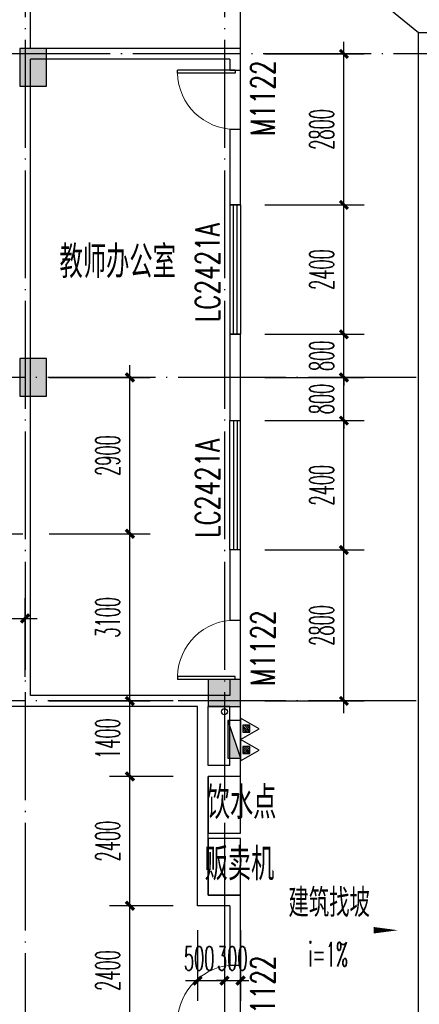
# Model space of a CAD drawing. Extents: x 1779708 to 7299578, y -1121471 to 88434.
# Tile 153 of 256: x 4462217 to 4469633, y -1040370 to -1022108. Entities that reach past the tile are written whole.
import ezdxf

# ---------------------------------------------------------------- set-up
doc = ezdxf.new("R2010")
doc.units = 0
doc.header["$LTSCALE"] = 1000
doc.header["$MEASUREMENT"] = 0
doc.linetypes.add('DOTE', pattern=[2.42, 2, -0.2, 0.02, -0.2])
doc.layers.get('0').update_dxf_attribs({"linetype": 'CONTINUOUS'})
doc.layers.get('Defpoints').update_dxf_attribs({"linetype": 'CONTINUOUS'})
for name, color, linetype in [('a-dims', 7, 'CONTINUOUS'), ('DIM_SYMB', 3, 'CONTINUOUS'), ('DIM_污水', 3, 'CONTINUOUS'), ('DOTE', 1, 'DOTE'), ('EQUIP_灭火器', 7, 'CONTINUOUS'), ('PUB_DIM', 3, 'CONTINUOUS'), ('SPACE', 7, 'CONTINUOUS'), ('WALL', 255, 'CONTINUOUS'), ('WINDOW', 2, 'CONTINUOUS'), ('WINDOW_TEXT', 7, 'CONTINUOUS'), ('修改', 6, 'CONTINUOUS'), ('墙柱', 2, 'CONTINUOUS'), ('室外构件', 4, 'CONTINUOUS'), ('栏杆', 6, 'CONTINUOUS')]:
    doc.layers.add(name, color=color, linetype=linetype)
doc.styles.add('_TCH_DIM', font='SIMPLEX.shx', dxfattribs={"width": 0.7, "bigfont": 'GBCBIG.shx'})
doc.styles.add('_TCH_DIM_T3', font='SIMPLEX.shx', dxfattribs={"width": 0.494118, "bigfont": 'GBCBIG.shx'})
doc.styles.add('_TCH_SPACE', font='SIMPLEX', dxfattribs={"height": 5, "bigfont": 'GBCBIG'})
doc.styles.add('_TCH_WINDOW', font='SIMPLEX', dxfattribs={"height": 3.5, "bigfont": 'GBCBIG'})
doc.styles.get("Standard").update_dxf_attribs({"font": 'GBENOR', "bigfont": 'GBCBIG'})
doc.dimstyles.new('_TCH_ARCH&&150', dxfattribs={"dimtxt": 446.25, "dimasz": 150, "dimexe": 375, "dimexo": 450, "dimgap": 189.375, "dimtad": 1, "dimdec": 0, "dimzin": 0, "dimdsep": 46, "dimtxsty": '_TCH_DIM_T3', "dimblk": 'ARCHTICK', "dimcen": 0.09, "dimdle": 225, "dimclrt": 7, "dimazin": 2, "dimtfac": 1, "dimtdec": 0, "dimtix": 1, "dimtmove": 2, "dimatfit": 3, "dimfxl": 250, "dimtolj": 1, "dimtzin": 0, "dimarcsym": 0})

# ---------------------------------------------------------------- blocks, each defined once
blk = doc.blocks.new('A$C159220C3')
at = {"layer": 'DOTE'}
for p, q in [((22300, 149200), (22300, 7200)), ((26000, 149200), (26000, 7200)), ((86800, 47300), (7200, 47300)), ((34400, 41300), (7200, 41300)), ((34400, 35300), (7200, 35300))]:
    blk.add_line(p, q, dxfattribs=at)
blk = doc.blocks.new('$TwtSys$00000545')
h = blk.add_hatch()
h.set_pattern_fill('ANSI31', color=256, scale=200, angle=180, style=0)
h.set_pattern_definition([(225, (199409.273, 63921.482), (17.6776695, -17.6776695), [])])
h.paths.add_polyline_path([(65, 174), (-65, 174), (-65, 44), (65, 44)])
for p, q in [((0, 344), (-198, 0)), ((198, 0), (0, 344)), ((-198, 0), (198, 0))]:
    blk.add_line(p, q)
blk.add_lwpolyline([(65, 174), (-65, 174), (-65, 44), (65, 44)], close=True)
blk = doc.blocks.new('$DorLib2D$00000001')
for p, q in [((0.45, 0.975), (0.5, 0.975)), ((0.45, 0), (0.45, 0.975)), ((0.5, 0), (0.5, 0.975)), ((0.5, 0), (0.45, 0))]:
    blk.add_line(p, q)
at = {"lineweight": 13}
blk.add_arc((0.475, 0), 0.975, 91.4693, 180, dxfattribs=at)
blk = doc.blocks.new('$WINLIB2D$00000001')
at = {"color": 0}
for points in [[(-0.5, 0.5), (-0.5, -0.5)], [(-0.5, 0.5), (0.5, 0.5)], [(0.5, -0.5), (0.5, 0.5)], [(0.5, 0.1667), (-0.5, 0.1667)], [(0.5, -0.1667), (-0.5, -0.1667)], [(-0.5, -0.5), (0.5, -0.5)]]:
    blk.add_lwpolyline(points, dxfattribs=at)
blk = doc.blocks.new('_ArchTick')
at = {"color": 0, "linetype": 'ByBlock', "const_width": 0.4}
blk.add_lwpolyline([(-0.5, -0.5), (0.5, 0.5)], dxfattribs=at)
blk = doc.blocks.new('*D5325')
at = {"layer": 'Defpoints', "color": 0, "transparency": 16777216}
for p in [(4462317, -1033213), (4457617, -1034743), (4462317, -1034743)]:
    blk.add_point(p, dxfattribs=at)
at = {"layer": 'PUB_DIM', "color": 0, "lineweight": -2, "transparency": 16777216}
for p, q in [((4457617, -1034293), (4457617, -1032838)), ((4462317, -1034293), (4462317, -1032838)), ((4457392, -1033213), (4462542, -1033213))]:
    blk.add_line(p, q, dxfattribs=at)
at = {"layer": 'PUB_DIM', "color": 0, "lineweight": -2, "transparency": 16777216, "xscale": 150, "yscale": 150, "zscale": 150, "rotation": 180}
blk.add_blockref('_ArchTick', (4457617, -1033213), dxfattribs=at)
at = {"layer": 'PUB_DIM', "color": 0, "lineweight": -2, "transparency": 16777216, "xscale": 150, "yscale": 150, "zscale": 150}
blk.add_blockref('_ArchTick', (4462317, -1033213), dxfattribs=at)
at = {"layer": 'PUB_DIM', "color": 7, "transparency": 16777216, "insert": (4459967, -1032800), "char_height": 446.2, "attachment_point": 5, "style": '_TCH_DIM_T3'}
blk.add_mtext('\\A1;4700', dxfattribs=at)
blk = doc.blocks.new('*D5338')
at = {"layer": 'Defpoints', "color": 0, "transparency": 16777216}
for p in [(4466317, -1031943), (4468234, -1031943), (4466317, -1034743)]:
    blk.add_point(p, dxfattribs=at)
at = {"layer": 'PUB_DIM', "color": 0, "lineweight": -2, "transparency": 16777216}
for p, q in [((4468234, -1034968), (4468234, -1031718)), ((4466767, -1031943), (4468609, -1031943)), ((4466767, -1034743), (4468609, -1034743))]:
    blk.add_line(p, q, dxfattribs=at)
at = {"layer": 'PUB_DIM', "color": 0, "lineweight": -2, "transparency": 16777216, "xscale": 150, "yscale": 150, "zscale": 150}
for p, rotation in [((4468234, -1031943), 90), ((4468234, -1034743), 270)]:
    blk.add_blockref('_ArchTick', p, dxfattribs=dict(at, rotation=rotation))
at = {"layer": 'PUB_DIM', "color": 7, "transparency": 16777216, "insert": (4467821, -1033343), "char_height": 446.2, "attachment_point": 5, "rotation": 90, "style": '_TCH_DIM_T3'}
blk.add_mtext('\\A1;2800', dxfattribs=at)
blk = doc.blocks.new('*D5339')
at = {"layer": 'Defpoints', "color": 0, "transparency": 16777216}
for p in [(4466317, -1029543), (4468234, -1029543), (4466317, -1031943)]:
    blk.add_point(p, dxfattribs=at)
at = {"layer": 'PUB_DIM', "color": 0, "lineweight": -2, "transparency": 16777216}
for p, q in [((4468234, -1032168), (4468234, -1029318)), ((4466767, -1029543), (4468609, -1029543)), ((4466767, -1031943), (4468609, -1031943))]:
    blk.add_line(p, q, dxfattribs=at)
at = {"layer": 'PUB_DIM', "color": 0, "lineweight": -2, "transparency": 16777216, "xscale": 150, "yscale": 150, "zscale": 150}
for p, rotation in [((4468234, -1029543), 90), ((4468234, -1031943), 270)]:
    blk.add_blockref('_ArchTick', p, dxfattribs=dict(at, rotation=rotation))
at = {"layer": 'PUB_DIM', "color": 7, "transparency": 16777216, "insert": (4467821, -1030743), "char_height": 446.2, "attachment_point": 5, "rotation": 90, "style": '_TCH_DIM_T3'}
blk.add_mtext('\\A1;2400', dxfattribs=at)
blk = doc.blocks.new('*D5340')
at = {"layer": 'Defpoints', "color": 0, "transparency": 16777216}
for p in [(4466317, -1028743), (4468234, -1028743), (4466317, -1029543)]:
    blk.add_point(p, dxfattribs=at)
at = {"layer": 'PUB_DIM', "color": 0, "lineweight": -2, "transparency": 16777216}
for p, q in [((4468234, -1028743), (4468234, -1028593)), ((4466767, -1028743), (4468609, -1028743)), ((4468234, -1029543), (4468234, -1028743)), ((4466767, -1029543), (4468609, -1029543)), ((4468234, -1029543), (4468234, -1029693))]:
    blk.add_line(p, q, dxfattribs=at)
at = {"layer": 'PUB_DIM', "color": 0, "lineweight": -2, "transparency": 16777216, "xscale": 150, "yscale": 150, "zscale": 150}
for p, rotation in [((4468234, -1028743), 270), ((4468234, -1029543), 90)]:
    blk.add_blockref('_ArchTick', p, dxfattribs=dict(at, rotation=rotation))
at = {"layer": 'PUB_DIM', "color": 7, "transparency": 16777216, "insert": (4467821, -1029143), "char_height": 446.2, "attachment_point": 5, "rotation": 90, "style": '_TCH_DIM_T3'}
blk.add_mtext('\\A1;800', dxfattribs=at)
blk = doc.blocks.new('*D5341')
at = {"layer": 'Defpoints', "color": 0, "transparency": 16777216}
for p in [(4466317, -1027943), (4468234, -1027943), (4466317, -1028743)]:
    blk.add_point(p, dxfattribs=at)
at = {"layer": 'PUB_DIM', "color": 0, "lineweight": -2, "transparency": 16777216}
for p, q in [((4468234, -1027943), (4468234, -1027793)), ((4466767, -1027943), (4468609, -1027943)), ((4468234, -1028743), (4468234, -1027943)), ((4466767, -1028743), (4468609, -1028743)), ((4468234, -1028743), (4468234, -1028893))]:
    blk.add_line(p, q, dxfattribs=at)
at = {"layer": 'PUB_DIM', "color": 0, "lineweight": -2, "transparency": 16777216, "xscale": 150, "yscale": 150, "zscale": 150}
for p, rotation in [((4468234, -1027943), 270), ((4468234, -1028743), 90)]:
    blk.add_blockref('_ArchTick', p, dxfattribs=dict(at, rotation=rotation))
at = {"layer": 'PUB_DIM', "color": 7, "transparency": 16777216, "insert": (4467821, -1028343), "char_height": 446.2, "attachment_point": 5, "rotation": 90, "style": '_TCH_DIM_T3'}
blk.add_mtext('\\A1;800', dxfattribs=at)
blk = doc.blocks.new('*D5342')
at = {"layer": 'Defpoints', "color": 0, "transparency": 16777216}
for p in [(4466317, -1025543), (4468234, -1025543), (4466317, -1027943)]:
    blk.add_point(p, dxfattribs=at)
at = {"layer": 'PUB_DIM', "color": 0, "lineweight": -2, "transparency": 16777216}
for p, q in [((4468234, -1028168), (4468234, -1025318)), ((4466767, -1025543), (4468609, -1025543)), ((4466767, -1027943), (4468609, -1027943))]:
    blk.add_line(p, q, dxfattribs=at)
at = {"layer": 'PUB_DIM', "color": 0, "lineweight": -2, "transparency": 16777216, "xscale": 150, "yscale": 150, "zscale": 150}
for p, rotation in [((4468234, -1025543), 90), ((4468234, -1027943), 270)]:
    blk.add_blockref('_ArchTick', p, dxfattribs=dict(at, rotation=rotation))
at = {"layer": 'PUB_DIM', "color": 7, "transparency": 16777216, "insert": (4467821, -1026743), "char_height": 446.2, "attachment_point": 5, "rotation": 90, "style": '_TCH_DIM_T3'}
blk.add_mtext('\\A1;2400', dxfattribs=at)
blk = doc.blocks.new('*D5343')
at = {"layer": 'Defpoints', "color": 0, "transparency": 16777216}
for p in [(4466317, -1022743), (4468234, -1022743), (4466317, -1025543)]:
    blk.add_point(p, dxfattribs=at)
at = {"layer": 'PUB_DIM', "color": 0, "lineweight": -2, "transparency": 16777216}
for p, q in [((4468234, -1025768), (4468234, -1022518)), ((4466767, -1022743), (4468609, -1022743)), ((4466767, -1025543), (4468609, -1025543))]:
    blk.add_line(p, q, dxfattribs=at)
at = {"layer": 'PUB_DIM', "color": 0, "lineweight": -2, "transparency": 16777216, "xscale": 150, "yscale": 150, "zscale": 150}
for p, rotation in [((4468234, -1022743), 90), ((4468234, -1025543), 270)]:
    blk.add_blockref('_ArchTick', p, dxfattribs=dict(at, rotation=rotation))
at = {"layer": 'PUB_DIM', "color": 7, "transparency": 16777216, "insert": (4467821, -1024143), "char_height": 446.2, "attachment_point": 5, "rotation": 90, "style": '_TCH_DIM_T3'}
blk.add_mtext('\\A1;2800', dxfattribs=at)
blk = doc.blocks.new('*D6483')
at = {"layer": 'Defpoints', "color": 0, "transparency": 16777216}
for p in [(4464262, -1034743), (4465517, -1034743), (4465517, -1036143)]:
    blk.add_point(p, dxfattribs=at)
at = {"layer": 'PUB_DIM', "color": 0, "lineweight": -2, "transparency": 16777216}
for p, q in [((4464262, -1036368), (4464262, -1034518)), ((4465067, -1034743), (4463887, -1034743)), ((4465067, -1036143), (4463887, -1036143))]:
    blk.add_line(p, q, dxfattribs=at)
at = {"layer": 'PUB_DIM', "color": 0, "lineweight": -2, "transparency": 16777216, "xscale": 150, "yscale": 150, "zscale": 150}
for p, rotation in [((4464262, -1034743), 90), ((4464262, -1036143), 270)]:
    blk.add_blockref('_ArchTick', p, dxfattribs=dict(at, rotation=rotation))
at = {"layer": 'PUB_DIM', "color": 7, "transparency": 16777216, "insert": (4463850, -1035443), "char_height": 446.2, "attachment_point": 5, "rotation": 90, "style": '_TCH_DIM_T3'}
blk.add_mtext('\\A1;1400', dxfattribs=at)
blk = doc.blocks.new('*D6484')
at = {"layer": 'Defpoints', "color": 0, "transparency": 16777216}
for p in [(4464262, -1036143), (4465517, -1036143), (4465517, -1038543)]:
    blk.add_point(p, dxfattribs=at)
at = {"layer": 'PUB_DIM', "color": 0, "lineweight": -2, "transparency": 16777216}
for p, q in [((4464262, -1038768), (4464262, -1035918)), ((4465067, -1036143), (4463887, -1036143)), ((4465067, -1038543), (4463887, -1038543))]:
    blk.add_line(p, q, dxfattribs=at)
at = {"layer": 'PUB_DIM', "color": 0, "lineweight": -2, "transparency": 16777216, "xscale": 150, "yscale": 150, "zscale": 150}
for p, rotation in [((4464262, -1036143), 90), ((4464262, -1038543), 270)]:
    blk.add_blockref('_ArchTick', p, dxfattribs=dict(at, rotation=rotation))
at = {"layer": 'PUB_DIM', "color": 7, "transparency": 16777216, "insert": (4463850, -1037343), "char_height": 446.2, "attachment_point": 5, "rotation": 90, "style": '_TCH_DIM_T3'}
blk.add_mtext('\\A1;2400', dxfattribs=at)
blk = doc.blocks.new('*D6485')
at = {"layer": 'Defpoints', "color": 0, "transparency": 16777216}
for p in [(4464262, -1038543), (4465517, -1038543), (4465517, -1040943)]:
    blk.add_point(p, dxfattribs=at)
at = {"layer": 'PUB_DIM', "color": 0, "lineweight": -2, "transparency": 16777216}
for p, q in [((4464262, -1041168), (4464262, -1038318)), ((4465067, -1038543), (4463887, -1038543)), ((4465067, -1040943), (4463887, -1040943))]:
    blk.add_line(p, q, dxfattribs=at)
at = {"layer": 'PUB_DIM', "color": 0, "lineweight": -2, "transparency": 16777216, "xscale": 150, "yscale": 150, "zscale": 150}
for p, rotation in [((4464262, -1038543), 90), ((4464262, -1040943), 270)]:
    blk.add_blockref('_ArchTick', p, dxfattribs=dict(at, rotation=rotation))
at = {"layer": 'PUB_DIM', "color": 7, "transparency": 16777216, "insert": (4463850, -1039743), "char_height": 446.2, "attachment_point": 5, "rotation": 90, "style": '_TCH_DIM_T3'}
blk.add_mtext('\\A1;2400', dxfattribs=at)
blk = doc.blocks.new('*D6486')
at = {"layer": 'Defpoints', "color": 0, "transparency": 16777216}
for p in [(4465517, -1038543), (4466017, -1038543), (4466017, -1039931)]:
    blk.add_point(p, dxfattribs=at)
at = {"layer": 'PUB_DIM', "color": 0, "lineweight": -2, "transparency": 16777216}
for p, q in [((4465517, -1038993), (4465517, -1040306)), ((4466017, -1038993), (4466017, -1040306)), ((4465292, -1039931), (4466242, -1039931))]:
    blk.add_line(p, q, dxfattribs=at)
at = {"layer": 'PUB_DIM', "color": 0, "lineweight": -2, "transparency": 16777216, "xscale": 150, "yscale": 150, "zscale": 150, "rotation": 180}
blk.add_blockref('_ArchTick', (4465517, -1039931), dxfattribs=at)
at = {"layer": 'PUB_DIM', "color": 0, "lineweight": -2, "transparency": 16777216, "xscale": 150, "yscale": 150, "zscale": 150}
blk.add_blockref('_ArchTick', (4466017, -1039931), dxfattribs=at)
at = {"layer": 'PUB_DIM', "color": 7, "transparency": 16777216, "insert": (4465548, -1039518), "char_height": 446.2, "attachment_point": 5, "style": '_TCH_DIM_T3'}
blk.add_mtext('\\A1;500', dxfattribs=at)
blk = doc.blocks.new('*D6487')
at = {"layer": 'Defpoints', "color": 0, "transparency": 16777216}
for p in [(4466017, -1038543), (4466317, -1038543), (4466317, -1039931)]:
    blk.add_point(p, dxfattribs=at)
at = {"layer": 'PUB_DIM', "color": 0, "lineweight": -2, "transparency": 16777216}
for p, q in [((4466017, -1038993), (4466017, -1040306)), ((4466317, -1038993), (4466317, -1040306)), ((4466017, -1039931), (4465867, -1039931)), ((4466017, -1039931), (4466317, -1039931)), ((4466317, -1039931), (4466467, -1039931))]:
    blk.add_line(p, q, dxfattribs=at)
at = {"layer": 'PUB_DIM', "color": 0, "lineweight": -2, "transparency": 16777216, "xscale": 150, "yscale": 150, "zscale": 150}
blk.add_blockref('_ArchTick', (4466017, -1039931), dxfattribs=at)
at = {"layer": 'PUB_DIM', "color": 0, "lineweight": -2, "transparency": 16777216, "xscale": 150, "yscale": 150, "zscale": 150, "rotation": 180}
blk.add_blockref('_ArchTick', (4466317, -1039931), dxfattribs=at)
at = {"layer": 'PUB_DIM', "color": 7, "transparency": 16777216, "insert": (4466162, -1039518), "char_height": 446.2, "attachment_point": 5, "style": '_TCH_DIM_T3'}
blk.add_mtext('\\A1;300', dxfattribs=at)
blk = doc.blocks.new('*D6497')
at = {"layer": 'Defpoints', "color": 0, "transparency": 16777216}
for p in [(4462317, -1031643), (4464262, -1031643), (4462317, -1034743)]:
    blk.add_point(p, dxfattribs=at)
at = {"layer": 'PUB_DIM', "color": 0, "lineweight": -2, "transparency": 16777216}
for p, q in [((4464262, -1034968), (4464262, -1031418)), ((4462767, -1031643), (4464637, -1031643)), ((4462767, -1034743), (4464637, -1034743))]:
    blk.add_line(p, q, dxfattribs=at)
at = {"layer": 'PUB_DIM', "color": 0, "lineweight": -2, "transparency": 16777216, "xscale": 150, "yscale": 150, "zscale": 150}
for p, rotation in [((4464262, -1031643), 90), ((4464262, -1034743), 270)]:
    blk.add_blockref('_ArchTick', p, dxfattribs=dict(at, rotation=rotation))
at = {"layer": 'PUB_DIM', "color": 7, "transparency": 16777216, "insert": (4463850, -1033193), "char_height": 446.2, "attachment_point": 5, "rotation": 90, "style": '_TCH_DIM_T3'}
blk.add_mtext('\\A1;3100', dxfattribs=at)
blk = doc.blocks.new('*D6498')
at = {"layer": 'Defpoints', "color": 0, "transparency": 16777216}
for p in [(4462317, -1028743), (4464262, -1028743), (4462317, -1031643)]:
    blk.add_point(p, dxfattribs=at)
at = {"layer": 'PUB_DIM', "color": 0, "lineweight": -2, "transparency": 16777216}
for p, q in [((4464262, -1031868), (4464262, -1028518)), ((4462767, -1028743), (4464637, -1028743)), ((4462767, -1031643), (4464637, -1031643))]:
    blk.add_line(p, q, dxfattribs=at)
at = {"layer": 'PUB_DIM', "color": 0, "lineweight": -2, "transparency": 16777216, "xscale": 150, "yscale": 150, "zscale": 150}
for p, rotation in [((4464262, -1028743), 90), ((4464262, -1031643), 270)]:
    blk.add_blockref('_ArchTick', p, dxfattribs=dict(at, rotation=rotation))
at = {"layer": 'PUB_DIM', "color": 7, "transparency": 16777216, "insert": (4463850, -1030193), "char_height": 446.2, "attachment_point": 5, "rotation": 90, "style": '_TCH_DIM_T3'}
blk.add_mtext('\\A1;2900', dxfattribs=at)

msp = doc.modelspace()

# ---------------------------------------------------------------- hatches: boundary and pattern name
at = {"layer": '墙柱'}
h = msp.add_hatch(color=256, dxfattribs=at)
h.paths.add_polyline_path([(4476347.1, -937943.3), (4476347.1, -938243.3), (4475447.1, -938243.3), (4475447.1, -937943.3)])
h.paths.add_polyline_path([(4474277.1, -935643.3), (4474877.1, -935643.3), (4474877.1, -936043.3), (4474277.1, -936043.3)])
h.paths.add_polyline_path([(4524317.1, -1005043.3), (4524917.1, -1005043.3), (4524917.1, -1005643.3), (4524317.1, -1005643.3)])
h.paths.add_polyline_path([(4516217.1, -1005043.3), (4516817.1, -1005043.3), (4516817.1, -1005643.3), (4516217.1, -1005643.3)])
h.paths.add_polyline_path([(4524317.1, -995843.3), (4524917.1, -995843.3), (4524917.1, -996443.3), (4524317.1, -996443.3)])
h.paths.add_polyline_path([(4516217.1, -995843.3), (4516817.1, -995843.3), (4516817.1, -996443.3), (4516217.1, -996443.3)])
h.paths.add_polyline_path([(4524317.1, -987243.3), (4524917.1, -987243.3), (4524917.1, -987843.3), (4524317.1, -987843.3)])
h.paths.add_polyline_path([(4516217.1, -987243.3), (4516817.1, -987243.3), (4516817.1, -987843.3), (4516217.1, -987843.3)])
h.paths.add_polyline_path([(4524317.1, -978043.3), (4524917.1, -978043.3), (4524917.1, -978643.3), (4524317.1, -978643.3)])
h.paths.add_polyline_path([(4516217.1, -978043.3), (4516817.1, -978043.3), (4516817.1, -978643.3), (4516217.1, -978643.3)])
h.paths.add_polyline_path([(4449717.1, -973843.3), (4450217.1, -973843.3), (4450217.1, -973343.3), (4449717.1, -973343.3)])
h.paths.add_polyline_path([(4449717.1, -967593.3), (4450217.1, -967593.3), (4450217.1, -967093.3), (4449717.1, -967093.3)])
h.paths.add_polyline_path([(4449717.1, -961043.3), (4450217.1, -961043.3), (4450217.1, -960543.3), (4449717.1, -960543.3)])
h.paths.add_polyline_path([(4524117.1, -932143.3), (4524817.1, -932143.3), (4524817.1, -932643.3), (4524117.1, -932643.3)])
h.paths.add_polyline_path([(4474067.1, -964543.3), (4474767.1, -964543.3), (4474767.1, -964043.3), (4474067.1, -964043.3)])
h.paths.add_polyline_path([(4516067.1, -932143.3), (4516767.1, -932143.3), (4516767.1, -932643.3), (4516067.1, -932643.3)])
h.paths.add_polyline_path([(4474067.1, -932143.3), (4474767.1, -932143.3), (4474767.1, -932643.3), (4474067.1, -932643.3)])
h.paths.add_polyline_path([(4449717.1, -955193.3), (4450217.1, -955193.3), (4450217.1, -954693.3), (4449717.1, -954693.3)])
h.paths.add_polyline_path([(4503717.1, -922843.3), (4504217.1, -922843.3), (4504217.1, -923343.3), (4503717.1, -923343.3)])
h.paths.add_polyline_path([(4465817.1, -973843.3), (4466317.1, -973843.3), (4466317.1, -973343.3), (4465817.1, -973343.3)])
h.paths.add_polyline_path([(4474117.1, -973843.3), (4474717.1, -973843.3), (4474717.1, -973343.3), (4474117.1, -973343.3)])
h.paths.add_polyline_path([(4491217.1, -964643.3), (4491817.1, -964643.3), (4491817.1, -964043.3), (4491217.1, -964043.3)])
h.paths.add_polyline_path([(4507717.1, -955843.3), (4508317.1, -955843.3), (4508317.1, -955243.3), (4507717.1, -955243.3)])
h.paths.add_polyline_path([(4462217.1, -967693.3), (4462717.1, -967693.3), (4462717.1, -966993.3), (4462217.1, -966993.3)])
h.paths.add_polyline_path([(4515917.1, -959943.3), (4516417.1, -959943.3), (4516417.1, -959443.3), (4515917.1, -959443.3)])
h.paths.add_polyline_path([(4465717.1, -935643.3), (4466317.1, -935643.3), (4466317.1, -936143.3), (4465717.1, -936143.3)])
h.paths.add_polyline_path([(4469917.1, -942243.3), (4470417.1, -942243.3), (4470417.1, -942743.3), (4469917.1, -942743.3)])
h.paths.add_polyline_path([(4469917.1, -948843.3), (4470417.1, -948843.3), (4470417.1, -949343.3), (4469917.1, -949343.3)])
h.paths.add_polyline_path([(4462217.1, -954593.3), (4462717.1, -954593.3), (4462717.1, -955293.3), (4462217.1, -955293.3)])
h.paths.add_polyline_path([(4469917.1, -961043.3), (4470417.1, -961043.3), (4470417.1, -960543.3), (4469917.1, -960543.3)])
h.paths.add_polyline_path([(4462217.1, -973843.3), (4462717.1, -973843.3), (4462717.1, -973343.3), (4462217.1, -973343.3)])
h.paths.add_polyline_path([(4504117.1, -947343.3), (4503617.1, -947343.3), (4503617.1, -947843.3), (4504117.1, -947843.3)])
h.paths.add_polyline_path([(4524117.1, -964543.3), (4524817.1, -964543.3), (4524817.1, -964043.3), (4524117.1, -964043.3)])
h.paths.add_polyline_path([(4457617.1, -935643.3), (4458117.1, -935643.3), (4458117.1, -936143.3), (4457617.1, -936143.3)])
h.paths.add_polyline_path([(4516067.1, -947243.3), (4516767.1, -947243.3), (4516767.1, -947843.3), (4516067.1, -947843.3)])
h.paths.add_polyline_path([(4524117.1, -947843.3), (4524817.1, -947843.3), (4524817.1, -947243.3), (4524117.1, -947243.3)])
h.paths.add_polyline_path([(4507717.1, -947843.3), (4508317.1, -947843.3), (4508317.1, -947243.3), (4507717.1, -947243.3)])
h.paths.add_polyline_path([(4515917.1, -955743.3), (4516417.1, -955743.3), (4516417.1, -955243.3), (4515917.1, -955243.3)])
h.paths.add_polyline_path([(4503617.1, -955743.3), (4504117.1, -955743.3), (4504117.1, -955243.3), (4503617.1, -955243.3)])
h.paths.add_polyline_path([(4499367.1, -935643.3), (4499867.1, -935643.3), (4499867.1, -936143.3), (4499367.1, -936143.3)])
h.paths.add_polyline_path([(4495417.1, -973843.3), (4495917.1, -973843.3), (4495917.1, -973343.3), (4495417.1, -973343.3)])
h.paths.add_polyline_path([(4491717.1, -961043.3), (4491217.1, -961043.3), (4491217.1, -960543.3), (4491717.1, -960543.3)])
h.paths.add_polyline_path([(4491717.1, -973843.3), (4491217.1, -973843.3), (4491217.1, -973343.3), (4491717.1, -973343.3)])
h.paths.add_polyline_path([(4474117.1, -961043.3), (4474617.1, -961043.3), (4474617.1, -960543.3), (4474117.1, -960543.3)])
h.paths.add_polyline_path([(4469917.1, -954693.3), (4470417.1, -954693.3), (4470417.1, -955193.3), (4469917.1, -955193.3)])
h.paths.add_polyline_path([(4462217.1, -960343.3), (4462717.1, -960343.3), (4462717.1, -961043.3), (4462217.1, -961043.3)])
h.paths.add_polyline_path([(4465717.1, -948843.3), (4466317.1, -948843.3), (4466317.1, -949343.3), (4465717.1, -949343.3)])
h.paths.add_polyline_path([(4457317.1, -948843.3), (4457917.1, -948843.3), (4457917.1, -949343.3), (4457317.1, -949343.3)])
h.paths.add_polyline_path([(4449717.1, -948843.3), (4450217.1, -948843.3), (4450217.1, -949343.3), (4449717.1, -949343.3)])
h.paths.add_polyline_path([(4465717.1, -942143.3), (4466317.1, -942143.3), (4466317.1, -942743.3), (4465717.1, -942743.3)])
h.paths.add_polyline_path([(4457617.1, -942143.3), (4458117.1, -942143.3), (4458117.1, -942743.3), (4457617.1, -942743.3)])
h.paths.add_polyline_path([(4524117.1, -961343.3), (4524817.1, -961343.3), (4524817.1, -960843.3), (4524117.1, -960843.3)])
h.paths.add_polyline_path([(4524317.1, -973843.3), (4524817.1, -973843.3), (4524817.1, -973343.3), (4524317.1, -973343.3)])
h.paths.add_polyline_path([(4516067.1, -964743.3), (4516767.1, -964743.3), (4516767.1, -964043.3), (4516067.1, -964043.3)])
h.paths.add_polyline_path([(4516017.1, -973843.3), (4516817.1, -973843.3), (4516817.1, -973343.3), (4516017.1, -973343.3)])
h.paths.add_polyline_path([(4507667.1, -964743.3), (4508367.1, -964743.3), (4508367.1, -964043.3), (4507667.1, -964043.3)])
h.paths.add_polyline_path([(4507717.1, -973843.3), (4508317.1, -973843.3), (4508317.1, -973343.3), (4507717.1, -973343.3)])
h.paths.add_polyline_path([(4499367.1, -961043.3), (4499867.1, -961043.3), (4499867.1, -960543.3), (4499367.1, -960543.3)])
h.paths.add_polyline_path([(4499267.1, -964543.3), (4499967.1, -964543.3), (4499967.1, -964043.3), (4499267.1, -964043.3)])
h.paths.add_polyline_path([(4499367.1, -973843.3), (4499867.1, -973843.3), (4499867.1, -973343.3), (4499367.1, -973343.3)])
h.paths.add_polyline_path([(4482317.1, -961043.3), (4482817.1, -961043.3), (4482817.1, -960543.3), (4482317.1, -960543.3)])
h.paths.add_polyline_path([(4482217.1, -964643.3), (4482817.1, -964643.3), (4482817.1, -964043.3), (4482217.1, -964043.3)])
h.paths.add_polyline_path([(4465717.1, -964643.3), (4466317.1, -964643.3), (4466317.1, -964043.3), (4465717.1, -964043.3)])
h.paths.add_polyline_path([(4482317.1, -973843.3), (4482817.1, -973843.3), (4482817.1, -973343.3), (4482317.1, -973343.3)])
h.paths.add_polyline_path([(4516067.1, -935643.3), (4516767.1, -935643.3), (4516767.1, -936243.3), (4516067.1, -936243.3)])
h.paths.add_polyline_path([(4524117.1, -922843.3), (4524817.1, -922843.3), (4524817.1, -923343.3), (4524117.1, -923343.3)])
h.paths.add_polyline_path([(4516117.1, -922843.3), (4516717.1, -922843.3), (4516717.1, -923343.3), (4516117.1, -923343.3)])
h.paths.add_polyline_path([(4507717.1, -935643.3), (4508317.1, -935643.3), (4508317.1, -936243.3), (4507717.1, -936243.3)])
h.paths.add_polyline_path([(4507667.1, -932143.3), (4508367.1, -932143.3), (4508367.1, -932643.3), (4507667.1, -932643.3)])
h.paths.add_polyline_path([(4507767.1, -922843.3), (4508267.1, -922843.3), (4508267.1, -923343.3), (4507767.1, -923343.3)])
h.paths.add_polyline_path([(4499317.1, -932043.3), (4499917.1, -932043.3), (4499917.1, -932643.3), (4499317.1, -932643.3)])
h.paths.add_polyline_path([(4499317.1, -922843.3), (4499917.1, -922843.3), (4499917.1, -923343.3), (4499317.1, -923343.3)])
h.paths.add_polyline_path([(4491217.1, -935643.3), (4491717.1, -935643.3), (4491717.1, -936143.3), (4491217.1, -936143.3)])
h.paths.add_polyline_path([(4491217.1, -932043.3), (4491817.1, -932043.3), (4491817.1, -932643.3), (4491217.1, -932643.3)])
h.paths.add_polyline_path([(4482317.1, -935643.3), (4482817.1, -935643.3), (4482817.1, -936143.3), (4482317.1, -936143.3)])
h.paths.add_polyline_path([(4482217.1, -932043.3), (4482817.1, -932043.3), (4482817.1, -932643.3), (4482217.1, -932643.3)])
h.paths.add_polyline_path([(4449217.1, -935343.3), (4449917.1, -935343.3), (4449917.1, -935843.3), (4449217.1, -935843.3)])
h.paths.add_polyline_path([(4449217.1, -932143.3), (4449917.1, -932143.3), (4449917.1, -932643.3), (4449217.1, -932643.3)])
h.paths.add_polyline_path([(4457267.1, -932143.3), (4457967.1, -932143.3), (4457967.1, -932643.3), (4457267.1, -932643.3)])
h.paths.add_polyline_path([(4465717.1, -932043.3), (4466317.1, -932043.3), (4466317.1, -932643.3), (4465717.1, -932643.3)])
h.paths.add_polyline_path([(4491217.1, -922843.3), (4491717.1, -922843.3), (4491717.1, -923343.3), (4491217.1, -923343.3)])
h.paths.add_polyline_path([(4482317.1, -922843.3), (4482817.1, -922843.3), (4482817.1, -923343.3), (4482317.1, -923343.3)])
h.paths.add_polyline_path([(4474117.1, -922843.3), (4474717.1, -922843.3), (4474717.1, -923343.3), (4474117.1, -923343.3)])
h.paths.add_polyline_path([(4465717.1, -922843.3), (4466317.1, -922843.3), (4466317.1, -923343.3), (4465717.1, -923343.3)])
h.paths.add_polyline_path([(4457267.1, -922843.3), (4457967.1, -922843.3), (4457967.1, -923343.3), (4457267.1, -923343.3)])
h.paths.add_polyline_path([(4449217.1, -922843.3), (4449717.1, -922843.3), (4449717.1, -923343.3), (4449217.1, -923343.3)])
h.paths.add_polyline_path([(4524117.1, -935643.3), (4524817.1, -935643.3), (4524817.1, -936243.3), (4524117.1, -936243.3)])
h.paths.add_polyline_path([(4449717.1, -1009843.3), (4450217.1, -1009843.3), (4450217.1, -1010343.3), (4449717.1, -1010343.3)])
h.paths.add_polyline_path([(4449717.1, -1016093.3), (4450217.1, -1016093.3), (4450217.1, -1016593.3), (4449717.1, -1016593.3)])
h.paths.add_polyline_path([(4449717.1, -1022643.3), (4450217.1, -1022643.3), (4450217.1, -1023143.3), (4449717.1, -1023143.3)])
h.paths.add_polyline_path([(4524117.1, -1051543.3), (4524817.1, -1051543.3), (4524817.1, -1051043.3), (4524117.1, -1051043.3)])
h.paths.add_polyline_path([(4474067.1, -1019143.3), (4474767.1, -1019143.3), (4474767.1, -1019643.3), (4474067.1, -1019643.3)])
h.paths.add_polyline_path([(4516067.1, -1051543.3), (4516767.1, -1051543.3), (4516767.1, -1051043.3), (4516067.1, -1051043.3)])
h.paths.add_polyline_path([(4474067.1, -1051543.3), (4474767.1, -1051543.3), (4474767.1, -1051043.3), (4474067.1, -1051043.3)])
h.paths.add_polyline_path([(4449717.1, -1028493.3), (4450217.1, -1028493.3), (4450217.1, -1028993.3), (4449717.1, -1028993.3)])
h.paths.add_polyline_path([(4476347.1, -1045743.3), (4476347.1, -1045443.3), (4475447.1, -1045443.3), (4475447.1, -1045743.3)])
h.paths.add_polyline_path([(4503717.1, -1060843.3), (4504217.1, -1060843.3), (4504217.1, -1060343.3), (4503717.1, -1060343.3)])
h.paths.add_polyline_path([(4465817.1, -1009843.3), (4466317.1, -1009843.3), (4466317.1, -1010343.3), (4465817.1, -1010343.3)])
h.paths.add_polyline_path([(4474117.1, -1009843.3), (4474717.1, -1009843.3), (4474717.1, -1010343.3), (4474117.1, -1010343.3)])
h.paths.add_polyline_path([(4491217.1, -1019043.3), (4491817.1, -1019043.3), (4491817.1, -1019643.3), (4491217.1, -1019643.3)])
h.paths.add_polyline_path([(4507717.1, -1027843.3), (4508317.1, -1027843.3), (4508317.1, -1028443.3), (4507717.1, -1028443.3)])
h.paths.add_polyline_path([(4462217.1, -1015993.3), (4462717.1, -1015993.3), (4462717.1, -1016693.3), (4462217.1, -1016693.3)])
h.paths.add_polyline_path([(4515917.1, -1023743.3), (4516417.1, -1023743.3), (4516417.1, -1024243.3), (4515917.1, -1024243.3)])
h.paths.add_polyline_path([(4465717.1, -1048043.3), (4466317.1, -1048043.3), (4466317.1, -1047543.3), (4465717.1, -1047543.3)])
h.paths.add_polyline_path([(4469917.1, -1041443.3), (4470417.1, -1041443.3), (4470417.1, -1040943.3), (4469917.1, -1040943.3)])
h.paths.add_polyline_path([(4469917.1, -1034843.3), (4470417.1, -1034843.3), (4470417.1, -1034343.3), (4469917.1, -1034343.3)])
h.paths.add_polyline_path([(4462217.1, -1029093.3), (4462717.1, -1029093.3), (4462717.1, -1028393.3), (4462217.1, -1028393.3)])
h.paths.add_polyline_path([(4469917.1, -1022643.3), (4470417.1, -1022643.3), (4470417.1, -1023143.3), (4469917.1, -1023143.3)])
h.paths.add_polyline_path([(4462217.1, -1009843.3), (4462717.1, -1009843.3), (4462717.1, -1010343.3), (4462217.1, -1010343.3)])
h.paths.add_polyline_path([(4504117.1, -1036343.3), (4503617.1, -1036343.3), (4503617.1, -1035843.3), (4504117.1, -1035843.3)])
h.paths.add_polyline_path([(4524117.1, -1019143.3), (4524817.1, -1019143.3), (4524817.1, -1019643.3), (4524117.1, -1019643.3)])
h.paths.add_polyline_path([(4457617.1, -1048043.3), (4458117.1, -1048043.3), (4458117.1, -1047543.3), (4457617.1, -1047543.3)])
h.paths.add_polyline_path([(4516067.1, -1036443.3), (4516767.1, -1036443.3), (4516767.1, -1035843.3), (4516067.1, -1035843.3)])
h.paths.add_polyline_path([(4524117.1, -1035843.3), (4524817.1, -1035843.3), (4524817.1, -1036443.3), (4524117.1, -1036443.3)])
h.paths.add_polyline_path([(4507717.1, -1035843.3), (4508317.1, -1035843.3), (4508317.1, -1036443.3), (4507717.1, -1036443.3)])
h.paths.add_polyline_path([(4515917.1, -1027943.3), (4516417.1, -1027943.3), (4516417.1, -1028443.3), (4515917.1, -1028443.3)])
h.paths.add_polyline_path([(4503617.1, -1027943.3), (4504117.1, -1027943.3), (4504117.1, -1028443.3), (4503617.1, -1028443.3)])
h.paths.add_polyline_path([(4499367.1, -1048043.3), (4499867.1, -1048043.3), (4499867.1, -1047543.3), (4499367.1, -1047543.3)])
h.paths.add_polyline_path([(4495417.1, -1009843.3), (4495917.1, -1009843.3), (4495917.1, -1010343.3), (4495417.1, -1010343.3)])
h.paths.add_polyline_path([(4491717.1, -1022643.3), (4491217.1, -1022643.3), (4491217.1, -1023143.3), (4491717.1, -1023143.3)])
h.paths.add_polyline_path([(4491717.1, -1009843.3), (4491217.1, -1009843.3), (4491217.1, -1010343.3), (4491717.1, -1010343.3)])
h.paths.add_polyline_path([(4474117.1, -1022643.3), (4474617.1, -1022643.3), (4474617.1, -1023143.3), (4474117.1, -1023143.3)])
h.paths.add_polyline_path([(4469917.1, -1028993.3), (4470417.1, -1028993.3), (4470417.1, -1028493.3), (4469917.1, -1028493.3)])
h.paths.add_polyline_path([(4462217.1, -1023343.3), (4462717.1, -1023343.3), (4462717.1, -1022643.3), (4462217.1, -1022643.3)])
h.paths.add_polyline_path([(4465717.1, -1034843.3), (4466317.1, -1034843.3), (4466317.1, -1034343.3), (4465717.1, -1034343.3)])
h.paths.add_polyline_path([(4457317.1, -1034843.3), (4457917.1, -1034843.3), (4457917.1, -1034343.3), (4457317.1, -1034343.3)])
h.paths.add_polyline_path([(4449717.1, -1034843.3), (4450217.1, -1034843.3), (4450217.1, -1034343.3), (4449717.1, -1034343.3)])
h.paths.add_polyline_path([(4465717.1, -1041543.3), (4466317.1, -1041543.3), (4466317.1, -1040943.3), (4465717.1, -1040943.3)])
h.paths.add_polyline_path([(4457617.1, -1041543.3), (4458117.1, -1041543.3), (4458117.1, -1040943.3), (4457617.1, -1040943.3)])
h.paths.add_polyline_path([(4524117.1, -1022343.3), (4524817.1, -1022343.3), (4524817.1, -1022843.3), (4524117.1, -1022843.3)])
h.paths.add_polyline_path([(4524317.1, -1009843.3), (4524817.1, -1009843.3), (4524817.1, -1010343.3), (4524317.1, -1010343.3)])
h.paths.add_polyline_path([(4516067.1, -1018943.3), (4516767.1, -1018943.3), (4516767.1, -1019643.3), (4516067.1, -1019643.3)])
h.paths.add_polyline_path([(4516017.1, -1009843.3), (4516817.1, -1009843.3), (4516817.1, -1010343.3), (4516017.1, -1010343.3)])
h.paths.add_polyline_path([(4507667.1, -1018943.3), (4508367.1, -1018943.3), (4508367.1, -1019643.3), (4507667.1, -1019643.3)])
h.paths.add_polyline_path([(4507717.1, -1009843.3), (4508317.1, -1009843.3), (4508317.1, -1010343.3), (4507717.1, -1010343.3)])
h.paths.add_polyline_path([(4499367.1, -1022643.3), (4499867.1, -1022643.3), (4499867.1, -1023143.3), (4499367.1, -1023143.3)])
h.paths.add_polyline_path([(4499267.1, -1019143.3), (4499967.1, -1019143.3), (4499967.1, -1019643.3), (4499267.1, -1019643.3)])
h.paths.add_polyline_path([(4499367.1, -1009843.3), (4499867.1, -1009843.3), (4499867.1, -1010343.3), (4499367.1, -1010343.3)])
h.paths.add_polyline_path([(4482317.1, -1022643.3), (4482817.1, -1022643.3), (4482817.1, -1023143.3), (4482317.1, -1023143.3)])
h.paths.add_polyline_path([(4482217.1, -1019043.3), (4482817.1, -1019043.3), (4482817.1, -1019643.3), (4482217.1, -1019643.3)])
h.paths.add_polyline_path([(4465717.1, -1019043.3), (4466317.1, -1019043.3), (4466317.1, -1019643.3), (4465717.1, -1019643.3)])
h.paths.add_polyline_path([(4482317.1, -1009843.3), (4482817.1, -1009843.3), (4482817.1, -1010343.3), (4482317.1, -1010343.3)])
h.paths.add_polyline_path([(4516067.1, -1048043.3), (4516767.1, -1048043.3), (4516767.1, -1047443.3), (4516067.1, -1047443.3)])
h.paths.add_polyline_path([(4524117.1, -1060843.3), (4524817.1, -1060843.3), (4524817.1, -1060343.3), (4524117.1, -1060343.3)])
h.paths.add_polyline_path([(4516117.1, -1060843.3), (4516717.1, -1060843.3), (4516717.1, -1060343.3), (4516117.1, -1060343.3)])
h.paths.add_polyline_path([(4507717.1, -1048043.3), (4508317.1, -1048043.3), (4508317.1, -1047443.3), (4507717.1, -1047443.3)])
h.paths.add_polyline_path([(4507667.1, -1051543.3), (4508367.1, -1051543.3), (4508367.1, -1051043.3), (4507667.1, -1051043.3)])
h.paths.add_polyline_path([(4507767.1, -1060843.3), (4508267.1, -1060843.3), (4508267.1, -1060343.3), (4507767.1, -1060343.3)])
h.paths.add_polyline_path([(4499317.1, -1051643.3), (4499917.1, -1051643.3), (4499917.1, -1051043.3), (4499317.1, -1051043.3)])
h.paths.add_polyline_path([(4499317.1, -1060843.3), (4499917.1, -1060843.3), (4499917.1, -1060343.3), (4499317.1, -1060343.3)])
h.paths.add_polyline_path([(4491217.1, -1048043.3), (4491717.1, -1048043.3), (4491717.1, -1047543.3), (4491217.1, -1047543.3)])
h.paths.add_polyline_path([(4491217.1, -1051643.3), (4491817.1, -1051643.3), (4491817.1, -1051043.3), (4491217.1, -1051043.3)])
h.paths.add_polyline_path([(4482317.1, -1048043.3), (4482817.1, -1048043.3), (4482817.1, -1047543.3), (4482317.1, -1047543.3)])
h.paths.add_polyline_path([(4474277.1, -1048043.3), (4474877.1, -1048043.3), (4474877.1, -1047643.3), (4474277.1, -1047643.3)])
h.paths.add_polyline_path([(4482217.1, -1051643.3), (4482817.1, -1051643.3), (4482817.1, -1051043.3), (4482217.1, -1051043.3)])
h.paths.add_polyline_path([(4449217.1, -1048343.3), (4449917.1, -1048343.3), (4449917.1, -1047843.3), (4449217.1, -1047843.3)])
h.paths.add_polyline_path([(4449217.1, -1051543.3), (4449917.1, -1051543.3), (4449917.1, -1051043.3), (4449217.1, -1051043.3)])
h.paths.add_polyline_path([(4457267.1, -1051543.3), (4457967.1, -1051543.3), (4457967.1, -1051043.3), (4457267.1, -1051043.3)])
h.paths.add_polyline_path([(4465717.1, -1051643.3), (4466317.1, -1051643.3), (4466317.1, -1051043.3), (4465717.1, -1051043.3)])
h.paths.add_polyline_path([(4491217.1, -1060843.3), (4491717.1, -1060843.3), (4491717.1, -1060343.3), (4491217.1, -1060343.3)])
h.paths.add_polyline_path([(4482317.1, -1060843.3), (4482817.1, -1060843.3), (4482817.1, -1060343.3), (4482317.1, -1060343.3)])
h.paths.add_polyline_path([(4474117.1, -1060843.3), (4474717.1, -1060843.3), (4474717.1, -1060343.3), (4474117.1, -1060343.3)])
h.paths.add_polyline_path([(4465717.1, -1060843.3), (4466317.1, -1060843.3), (4466317.1, -1060343.3), (4465717.1, -1060343.3)])
h.paths.add_polyline_path([(4457267.1, -1060843.3), (4457967.1, -1060843.3), (4457967.1, -1060343.3), (4457267.1, -1060343.3)])
h.paths.add_polyline_path([(4449217.1, -1060843.3), (4449717.1, -1060843.3), (4449717.1, -1060343.3), (4449217.1, -1060343.3)])
h.paths.add_polyline_path([(4524117.1, -1048043.3), (4524817.1, -1048043.3), (4524817.1, -1047443.3), (4524117.1, -1047443.3)])

# ---------------------------------------------------------------- linework, layer by layer
at = {"color": 1}
for p, q in [((4466317, -1035107.4), (4466077, -1035107.4)), ((4466077, -1035107.4), (4466077, -1035807.4)), ((4466077, -1035107.4), (4466317, -1035807.4)), ((4466317, -1035107.4), (4466317, -1035807.4)), ((4466077, -1035807.4), (4466317, -1035807.4))]:
    msp.add_line(p, q, dxfattribs=at)
msp.add_solid([(4466077, -1035807.4), (4466317, -1035807.4), (4466077, -1035107.4)], dxfattribs=at)
at = {"layer": 'DIM_SYMB'}
msp.add_lwpolyline([(4467153.7, -1038996, 0, 0, 0), (4469238.6, -1038996, 0, 120, 0), (4468788.6, -1038996, 0, 0, 0)], format="xyseb", dxfattribs=at)
at = {"layer": 'DIM_污水', "color": 1}
msp.add_circle((4466017.1, -1034943.3), 55, dxfattribs=at)
at = {"layer": 'DOTE'}
msp.add_line((4453017.1, -1031643.3), (4462317.1, -1031643.3), dxfattribs=at)
at = {"layer": 'WALL'}
for p, q in [((4462417.1, -1022643.3), (4462417.1, -1019403.3)), ((4466317.1, -1022643.3), (4462417.1, -1022643.3)), ((4466317.1, -1023043.3), (4466317.1, -1022643.3)), ((4462417.1, -1031643.3), (4462417.1, -1022843.3)), ((4466117.1, -1022843.3), (4462417.1, -1022843.3)), ((4466117.1, -1022843.3), (4466117.1, -1023043.3)), ((4466117.1, -1023043.3), (4466317.1, -1023043.3)), ((4466317.1, -1024143.3), (4466117.1, -1024143.3)), ((4466117.1, -1024143.3), (4466117.1, -1025543.3)), ((4466317.1, -1025543.3), (4466317.1, -1024143.3)), ((4466117.1, -1025543.3), (4466317.1, -1025543.3)), ((4466317.1, -1027943.3), (4466117.1, -1027943.3)), ((4466117.1, -1027943.3), (4466117.1, -1029543.3)), ((4466317.1, -1029543.3), (4466317.1, -1027943.3)), ((4466117.1, -1029543.3), (4466317.1, -1029543.3)), ((4462417.1, -1034643.3), (4462417.1, -1031643.3)), ((4466317.1, -1031943.3), (4466117.1, -1031943.3)), ((4466117.1, -1031943.3), (4466117.1, -1033243.3)), ((4466317.1, -1033243.3), (4466317.1, -1031943.3)), ((4466117.1, -1033243.3), (4466317.1, -1033243.3)), ((4466317.1, -1034343.3), (4466117.1, -1034343.3)), ((4466117.1, -1034343.3), (4466117.1, -1034643.3)), ((4466317.1, -1034743.3), (4466317.1, -1034343.3)), ((4465617.1, -1034643.3), (4462417.1, -1034643.3)), ((4466117.1, -1034643.3), (4465617.1, -1034643.3)), ((4462317.1, -1034843.3), (4457817.1, -1034843.3)), ((4465517.1, -1034843.3), (4462317.1, -1034843.3)), ((4465517.1, -1036043.3), (4465517.1, -1034843.3)), ((4466117.1, -1034843.3), (4465717.1, -1034843.3)), ((4465717.1, -1035943.3), (4465717.1, -1034843.3)), ((4466117.1, -1035943.3), (4466117.1, -1034843.3)), ((4466317.1, -1036143.3), (4466317.1, -1034743.3)), ((4466117.1, -1035943.3), (4465717.1, -1035943.3)), ((4465517.1, -1038543.3), (4465517.1, -1036043.3)), ((4465717.1, -1038343.3), (4465717.1, -1036143.3)), ((4466317.1, -1036143.3), (4465717.1, -1036143.3)), ((4466317.1, -1038343.3), (4465717.1, -1038343.3)), ((4466317.1, -1039643.3), (4466317.1, -1038343.3)), ((4466117.1, -1038543.3), (4465517.1, -1038543.3)), ((4466117.1, -1038543.3), (4466117.1, -1039643.3)), ((4466117.1, -1039643.3), (4466317.1, -1039643.3))]:
    msp.add_line(p, q, dxfattribs=at)
at = {"layer": 'WINDOW'}
for p, q in [((4466317.1, -1024143.3), (4466317.1, -1023043.3)), ((4466317.1, -1034343.3), (4466317.1, -1033243.3)), ((4466317.1, -1040743.3), (4466317.1, -1039643.3))]:
    msp.add_line(p, q, dxfattribs=at)
at = {"layer": '墙柱'}
for points in [[(4462217.1, -1023343.3), (4462717.1, -1023343.3), (4462717.1, -1022643.3), (4462217.1, -1022643.3)], [(4462217.1, -1029093.3), (4462717.1, -1029093.3), (4462717.1, -1028393.3), (4462217.1, -1028393.3)], [(4465717.1, -1034843.3), (4466317.1, -1034843.3), (4466317.1, -1034343.3), (4465717.1, -1034343.3)]]:
    msp.add_lwpolyline(points, close=True, dxfattribs=at)
at = {"layer": '室外构件'}
for p, q in [((4466317.1, -1022643.3), (4466317.1, -1019643.3)), ((4466317.1, -1019643.3), (4469617.1, -1022343.3))]:
    msp.add_line(p, q, dxfattribs=at)
msp.add_lwpolyline([(4469617.1, -1048343.3), (4469617.1, -1022343.3), (4504417.1, -1022343.3), (4504417.1, -1048343.3), (4469617.1, -1048343.3)], dxfattribs=at)
at = {"layer": '栏杆'}
for points in [[(4465717.1, -1037193.3), (4466317.1, -1037193.3), (4466317.1, -1036143.3), (4465717.1, -1036143.3)], [(4465717.1, -1038343.3), (4466317.1, -1038343.3), (4466317.1, -1037293.3), (4465717.1, -1037293.3)]]:
    msp.add_lwpolyline(points, close=True, dxfattribs=at)

# ---------------------------------------------------------------- block references
at = {"layer": 'EQUIP_灭火器', "color": 6, "xscale": -1, "yscale": -1, "rotation": 90}
for p in [(4466317, -1035259), (4466317, -1035655.8)]:
    msp.add_blockref('$TwtSys$00000545', p, dxfattribs=at)
at = {"layer": 'WINDOW'}
ref = msp.add_blockref('$DorLib2D$00000001', (4466217.1, -1023593.3), dxfattribs=dict(at, xscale=1100, yscale=1100, zscale=1100, rotation=90.00000000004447))
ref.add_attrib('A', 'M1122', (4466952.7, -1024268.3), dxfattribs={"layer": 'WINDOW_TEXT', "height": 446.25, "rotation": 90, "style": '_TCH_WINDOW', "width": 0.705882})
ref = msp.add_blockref('$WINLIB2D$00000001', (4466217.1, -1026743.3), dxfattribs=dict(at, xscale=-2400, yscale=-200, zscale=-2400, rotation=90.00000000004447))
ref.add_attrib('A', 'LC2421A', (4465927.7, -1027718.3), dxfattribs={"layer": 'WINDOW_TEXT', "height": 446.25, "rotation": 90, "style": '_TCH_WINDOW', "width": 0.705882})
ref = msp.add_blockref('$WINLIB2D$00000001', (4466217.1, -1030743.3), dxfattribs=dict(at, xscale=2400, yscale=-200, zscale=2400, rotation=90.00000000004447))
ref.add_attrib('A', 'LC2421A', (4465927.7, -1031718.3), dxfattribs={"layer": 'WINDOW_TEXT', "height": 446.25, "rotation": 90, "style": '_TCH_WINDOW', "width": 0.705882})
ref = msp.add_blockref('$DorLib2D$00000001', (4466217.1, -1033793.3), dxfattribs=dict(at, xscale=-1100, yscale=1100, zscale=-1100, rotation=90.00000000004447))
ref.add_attrib('A', 'M1122', (4466952.7, -1034468.3), dxfattribs={"layer": 'WINDOW_TEXT', "height": 446.25, "rotation": 90, "style": '_TCH_WINDOW', "width": 0.705882})
ref = msp.add_blockref('$DorLib2D$00000001', (4466217.1, -1040193.3), dxfattribs=dict(at, xscale=-1100, yscale=1100, zscale=-1100, rotation=89.99999999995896))
ref.add_attrib('A', 'M1122', (4466952.7, -1040868.3), dxfattribs={"layer": 'WINDOW_TEXT', "height": 446.25, "rotation": 90, "style": '_TCH_WINDOW', "width": 0.705882})
at = {"layer": '修改'}
msp.add_blockref('A$C159220C3', (4440017.1, -1070043.3), dxfattribs=at)

# ---------------------------------------------------------------- texts
at = {"layer": 'a-dims'}
msp.add_text('建筑找坡', height=525, dxfattribs=at).set_placement((4467204.2, -1038751.8))
at = {"layer": 'a-dims', "style": '_TCH_DIM', "width": 0.494118}
msp.add_text('i=1%', height=446.25, dxfattribs=at).set_placement((4467574.4, -1039666.1))
at = {"layer": 'SPACE', "style": '_TCH_SPACE'}
for s, p in [('教师办公室', (4462956.1, -1026899.9)), ('饮水点', (4465685.9, -1036930.3)), ('贩卖机', (4465646.4, -1038069.8)), ('教师办公室', (4458965.5, -1038597.3))]:
    msp.add_text(s, height=600, dxfattribs=at).set_placement(p)

# ---------------------------------------------------------------- dimensions: what is measured, and where the dimension line sits
at = {"layer": 'PUB_DIM'}
for p1, p2, distance, picture, middle in [((4466317.1, -1025543.3), (4466317.1, -1022743.3), -1916.5, '*D5343', (4467821.1, -1024143.3)), ((4466317.1, -1027943.3), (4466317.1, -1025543.3), -1916.5, '*D5342', (4467821.1, -1026743.3)), ((4466317.1, -1028743.3), (4466317.1, -1027943.3), -1916.5, '*D5341', (4467821.1, -1028343.3)), ((4462317.1, -1031643.3), (4462317.1, -1028743.3), -1945.3, '*D6498', (4463849.9, -1030193.3)), ((4466317.1, -1029543.3), (4466317.1, -1028743.3), -1916.5, '*D5340', (4467821.1, -1029143.3)), ((4466317.1, -1031943.3), (4466317.1, -1029543.3), -1916.5, '*D5339', (4467821.1, -1030743.3)), ((4462317.1, -1034743.3), (4462317.1, -1031643.3), -1945.3, '*D6497', (4463849.9, -1033193.3)), ((4466317.1, -1034743.3), (4466317.1, -1031943.3), -1916.5, '*D5338', (4467821.1, -1033343.3)), ((4457617.1, -1034743.3), (4462317.1, -1034743.3), 1530.3, '*D5325', (4459967.1, -1032800.5)), ((4465517.1, -1036143.3), (4465517.1, -1034743.3), 1254.7, '*D6483', (4463849.9, -1035443.3)), ((4465517.1, -1038543.3), (4465517.1, -1036143.3), 1254.7, '*D6484', (4463849.9, -1037343.3)), ((4465517.1, -1040943.3), (4465517.1, -1038543.3), 1254.7, '*D6485', (4463849.9, -1039743.3))]:
    dim = msp.add_aligned_dim(p1=p1, p2=p2, distance=distance, dimstyle='_TCH_ARCH&&150', dxfattribs=at)
    dim.commit()
    dim.dimension.update_dxf_attribs({"geometry": picture, "text_midpoint": middle})
for base, p1, p2, picture, middle in [((4466017.1, -1039930.9), (4465517.1, -1038543.3), (4466017.1, -1038543.3), '*D6486', (4465548, -1039518.4)), ((4466317.1, -1039930.9), (4466017.1, -1038543.3), (4466317.1, -1038543.3), '*D6487', (4466162.2, -1039518.4))]:
    dim = msp.add_linear_dim(base=base, p1=p1, p2=p2, angle=0, dimstyle='_TCH_ARCH&&150', dxfattribs=at)
    dim.commit()
    dim.dimension.update_dxf_attribs({"geometry": picture, "text_midpoint": middle, "dimtype": 161})

doc.saveas('drawing.dxf')
